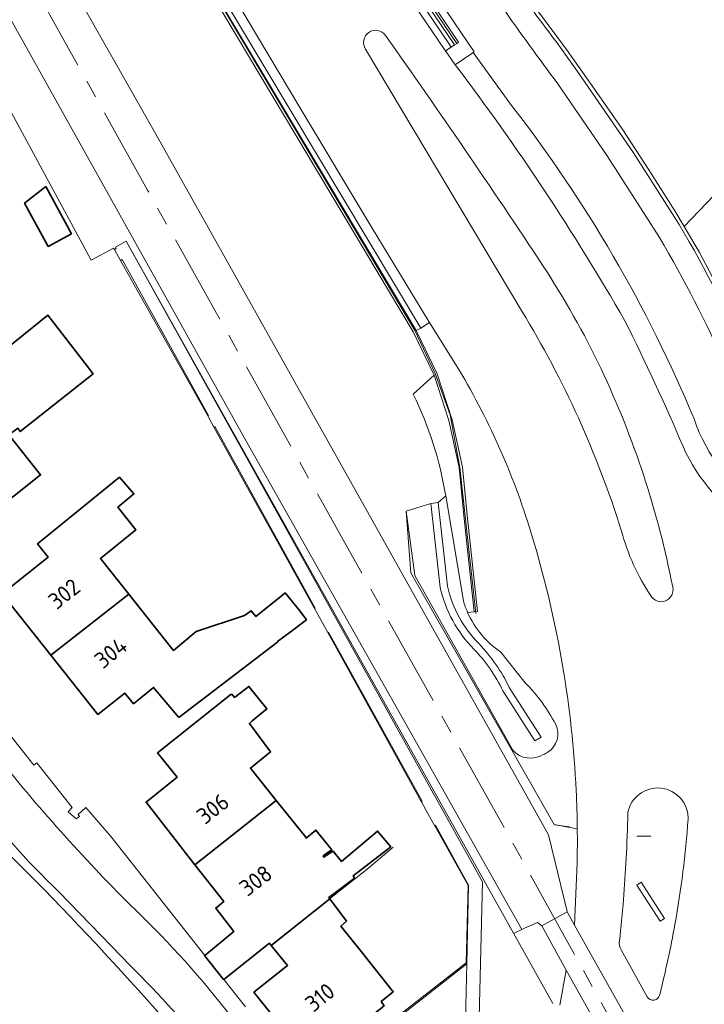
# Model space of a CAD drawing. Extents: x 152761 to 155748, y 459947 to 462743.
# Tile 202 of 256: x 155490 to 155546, y 461454 to 461535. Entities that reach past the tile are written whole.
import ezdxf
from ezdxf.enums import TextEntityAlignment as Align

# ---------------------------------------------------------------- set-up
doc = ezdxf.new("R2010")
doc.units = 0
doc.header["$LTSCALE"] = 0.75
doc.linetypes.add('AM-AS', pattern=[16, 10, -2, 2, -2])
doc.linetypes.add('IE-TERREINAFSCHEIDING', pattern=[10, 8, -2])
for name, color, linetype, lineweight in [('B-RO-AM-AS_SPOOR-G', 251, 'AM-AS', 18), ('B-RO-GR-BEPLANTING_CULTUUR_BOSPLANTSOEN-GV', 251, 'CONTINUOUS', 18), ('B-RO-GR-BEPLANTING_CULTUUR_HEESTERS-GV', 251, 'CONTINUOUS', 18), ('B-RO-GR-GRAS-GV', 251, 'CONTINUOUS', 13), ('B-RO-GR-GROENVOORZIENING-GV', 251, 'CONTINUOUS', 18), ('B-RO-IE-TERREINAFSCHEIDING-G', 251, 'IE-TERREINAFSCHEIDING', 18), ('B-RO-IE-TERREINAFSCHEIDING_KUNSTMATIG_HEKWERK-G', 251, 'IE-TERREINAFSCHEIDING-KUNSTMATIG', 18), ('B-RO-IE-TERREINAFSCHEIDING_KUNSTMATIG_MUUR-G', 251, 'IE-TERREINAFSCHEIDING-KUNSTMATIG-DICHT', 18), ('B-RO-IE-TERREINAFSCHEIDING_KUNSTMATIG_MUUR-GV', 251, 'CONTINUOUS', 18), ('B-RO-KW-KUNSTWERK_GELUIDSWERING_SCHERM-G', 251, 'CONTINUOUS', 18), ('B-RO-OG-BEBOUWING-GV', 6, 'CONTINUOUS', 35), ('B-RO-OG-BEBOUWING-T18', 1, 'CONTINUOUS', 18), ('B-RO-OG-TERREIN_CULTUURSCHEIDING-GV', 251, 'CONTINUOUS', 18), ('B-RO-OG-TERREIN_ONBEGROEID-GV', 251, 'CONTINUOUS', 18), ('B-RO-OG-WATER_GREPPEL-GV', 251, 'CONTINUOUS', 18), ('B-RO-OG-WATER_SLOOT-GV', 251, 'CONTINUOUS', 18), ('B-RO-VH-VERHARDING_ASFALT-GV', 251, 'CONTINUOUS', 18), ('B-RO-VH-VERHARDING_BETONSTRAATSTEEN-GV', 251, 'CONTINUOUS', 18), ('B-RO-VH-VERHARDING_GESLOTEN-GV', 251, 'CONTINUOUS', 18), ('B-RO-VH-VERHARDING_HALFVERHARDING-GV', 251, 'CONTINUOUS', 18), ('B-RO-VH-VERHARDING_ROOSTER-GV', 251, 'CONTINUOUS', 18), ('B-RO-VH-VERHARDING_STRAATBAKSTEEN-GV', 251, 'CONTINUOUS', 18), ('B-RO-VH-VERHARDING_TEGEL-GV', 251, 'CONTINUOUS', 18)]:
    doc.layers.add(name, color=color, linetype=linetype, lineweight=lineweight)
doc.styles.add('NLCS-ISO-M200-T18', font='NLCS-ISO.ttf', dxfattribs={"height": 0.36})
doc.linetypes.add('IE-TERREINAFSCHEIDING-KUNSTMATIG', pattern='A,4,[82,NLCS.SHX,S=0.75,R=90,X=0,Y=0],4,-2', length=10)
doc.linetypes.add('IE-TERREINAFSCHEIDING-KUNSTMATIG-DICHT', pattern='A,8,-1,[82,NLCS.SHX,S=0.75,R=90,X=0,Y=0],-1', length=10)

msp = doc.modelspace()

# ---------------------------------------------------------------- linework, layer by layer
at = {"layer": 'B-RO-AM-AS_SPOOR-G', "flags": 128}
msp.add_lwpolyline([(155681.987, 461195.763), (155672.897, 461211.998), (155658.384, 461238), (155648.351, 461255.973), (155631.803, 461285.539), (155617.005, 461312.012), (155604.143, 461335.108), (155586.106, 461367.342), (155573.02, 461390.792), (155559.991, 461413.975), (155544.73, 461441.297), (155529.591, 461468.574), (155516.181, 461492.539), (155500.425, 461520.67), (155487.311, 461544.201), (155472.908, 461569.975), (155459.676, 461593.56), (155452.428, 461606.124), (155446.443, 461616.221), (155440.009, 461626.758), (155432.431, 461638.783), (155427.999, 461645.62), (155419.637, 461658.231), (155411.687, 461669.817), (155404.43, 461680.083), (155396.489, 461691.108), (155386.222, 461704.969), (155375.934, 461718.105), (155367.385, 461728.826), (155358.538, 461739.712), (155349.636, 461750.151), (155339.349, 461762.035), (155326.593, 461776.143), (155315.623, 461787.804), (155302.965, 461800.863), (155286.683, 461817.004), (155279.088, 461824.405), (155265.87, 461837.192), (155251.91, 461850.736), (155235.055, 461867.015), (155223.768, 461877.851), (155210.731, 461890.47), (155196.665, 461904.045), (155180.515, 461919.578), (155162.215, 461937.301), (155146.061, 461952.951), (155129.233, 461969.126), (155112.429, 461985.449), (155089.419, 462007.664), (155069.182, 462027.224), (155049.179, 462046.54), (155031.327, 462063.779), (155013.24, 462081.298), (154991.538, 462102.251), (154971.216, 462121.853), (154947.336, 462145.018), (154926.087, 462165.465), (154903.331, 462187.394), (154885.668, 462204.449), (154866.26, 462223.265), (154854.532, 462234.618), (154837.057, 462251.563), (154828.307, 462260.46), (154819.869, 462269.224), (154807.197, 462281.919), (154798.331, 462290.411), (154775.258, 462312.873), (154762.216, 462325.461), (154742.643, 462344.37), (154723.927, 462362.402), (154710.544, 462375.359), (154692.99, 462392.257), (154675.511, 462409.117), (154657.482, 462426.5), (154637.826, 462445.435), (154617.093, 462465.509), (154594.11, 462487.696), (154586.212, 462495.316)], dxfattribs=at)
at = {"layer": 'B-RO-GR-BEPLANTING_CULTUUR_BOSPLANTSOEN-GV', "flags": 128}
for points in [[(155526.825, 461485.865), (155527.364, 461485.915), (155526.51, 461493.859), (155526.136, 461497.801), (155525.28, 461501.677), (155524.06, 461505.423), (155522.329, 461503.867)], [(155525.022, 461495.463), (155526.476, 461486.824)]]:
    msp.add_lwpolyline(points, dxfattribs=at)
at = {"layer": 'B-RO-GR-BEPLANTING_CULTUUR_BOSPLANTSOEN-GV'}
for points in [[(155522.329, 461503.867, -0.073643), (155525.022, 461495.463)], [(155526.476, 461486.824, 0.032231), (155526.825, 461485.865)]]:
    msp.add_lwpolyline(points, format="xyb", dxfattribs=at)
at = {"layer": 'B-RO-GR-BEPLANTING_CULTUUR_HEESTERS-GV', "flags": 128}
for points in [[(155446.036, 461654.752), (155455.214, 461640.199), (155461.846, 461629.293), (155465.93, 461622.411), (155469.077, 461617.333), (155477.769, 461603.873), (155502.408, 461567.451), (155525.922, 461532.769), (155526.069, 461532.864), (155510.749, 461555.592), (155511.256, 461555.93)], [(155437.825, 461644.754), (155444.19, 461634.597), (155462.934, 461608.603), (155465.174, 461605.315), (155467.199, 461601.884), (155522.59, 461509.117), (155522.956, 461509.309), (155488.558, 461566.818), (155465.463, 461605.538)], [(155480.463, 461598.831), (155525.266, 461532.765), (155525.464, 461532.473), (155525.749, 461532.657), (155480.752, 461598.994)], [(155579.321, 461493.35), (155585.686, 461488.93), (155585.845, 461489.16), (155584.85, 461489.851), (155579.212, 461493.77), (155575.715, 461495.704), (155572.013, 461497.207), (155568.137, 461498.218), (155564.15, 461498.765), (155560.16, 461498.714), (155556.154, 461498.881), (155552.794, 461501.077), (155551.091, 461504.748), (155549.596, 461508.427), (155547.811, 461512.002), (155545.936, 461515.54), (155544.673, 461517.675), (155543.905, 461518.973), (155541.772, 461522.363), (155539.569, 461525.721), (155537.297, 461529.005), (155534.99, 461532.271), (155532.589, 461535.491)], [(155534.17, 461532.859), (155535.896, 461530.465), (155540.5, 461523.752), (155544.285, 461517.834)], [(155530.458, 461527.66), (155527.284, 461532.016), (155527.183, 461531.947), (155525.81, 461531.004)]]:
    msp.add_lwpolyline(points, dxfattribs=at)
at = {"layer": 'B-RO-GR-BEPLANTING_CULTUUR_HEESTERS-GV'}
for points in [[(155531.182, 461536.946, 0.014028), (155534.17, 461532.859)], [(155525.81, 461531.004, -0.031822), (155539.801, 461509.902)], [(155545.502, 461501.833, 0.066192), (155530.458, 461527.66)], [(155544.285, 461517.834, -0.031955), (155550.168, 461506.224)], [(155539.801, 461509.902, -0.015261), (155544.593, 461499.553)], [(155560.215, 461492.53, -0.35759), (155545.502, 461501.833)], [(155544.593, 461499.553, 0.325157), (155559.047, 461491.113)]]:
    msp.add_lwpolyline(points, format="xyb", dxfattribs=at)
at = {"layer": 'B-RO-GR-GRAS-GV', "flags": 128}
msp.add_lwpolyline([(155484.952, 461534.882), (155495.768, 461514.909), (155497.632, 461515.904), (155497.701, 461515.781), (155497.838, 461515.857), (155497.772, 461515.976), (155498.669, 461516.457), (155530.617, 461459.414), (155530.722, 461459.461), (155531.292, 461459.72), (155531.258, 461459.788), (155508.291, 461500.472), (155468.459, 461571.771)], dxfattribs=at)
at = {"layer": 'B-RO-GR-GROENVOORZIENING-GV', "flags": 128}
for points in [[(155498.189, 461514.882), (155505.396, 461502.07), (155505.458, 461502.105), (155498.333, 461514.962)], [(155514.198, 461486.193), (155514.257, 461486.226), (155505.964, 461501.192), (155505.888, 461501.15)], [(155515.302, 461484.214), (155523.005, 461470.266), (155523.078, 461470.307), (155515.356, 461484.244)], [(155526.763, 461456.907), (155526.91, 461463.393), (155524.172, 461468.335), (155524.101, 461468.295), (155524.118, 461468.265), (155526.867, 461463.354), (155526.708, 461456.991), (155520.448, 461452.094), (155520.51, 461452.015)]]:
    msp.add_lwpolyline(points, close=True, dxfattribs=at)
at = {"layer": 'B-RO-IE-TERREINAFSCHEIDING-G', "flags": 128}
msp.add_lwpolyline([(155534.019, 461468.365), (155535.218, 461468.201)], dxfattribs=at)
at = {"layer": 'B-RO-IE-TERREINAFSCHEIDING_KUNSTMATIG_HEKWERK-G', "flags": 128}
for points in [[(155495.768, 461514.909), (155484.952, 461534.882)], [(155497.701, 461515.781), (155497.632, 461515.904)], [(155498.189, 461514.882), (155497.701, 461515.781)], [(155498.669, 461516.457), (155530.617, 461459.414)], [(155505.396, 461502.07), (155498.189, 461514.882)], [(155505.888, 461501.15), (155505.396, 461502.07)], [(155514.198, 461486.193), (155505.888, 461501.15)], [(155522.134, 461489.127), (155533.97, 461468.374)], [(155515.302, 461484.214), (155514.741, 461485.203), (155514.198, 461486.193)], [(155523.005, 461470.266), (155515.302, 461484.214)], [(155523.013, 461470.252), (155523.005, 461470.266)], [(155524.101, 461468.295), (155523.54, 461469.282), (155523.013, 461470.252)], [(155520.448, 461452.094), (155526.708, 461456.991), (155526.867, 461463.354), (155524.118, 461468.265)], [(155524.118, 461468.265), (155524.101, 461468.295)], [(155540.772, 461467.407), (155541.924, 461467.41)], [(155515.444, 461462.247), (155518.536, 461464.703), (155520.674, 461466.518)], [(155530.617, 461459.414), (155533.857, 461453.628)]]:
    msp.add_lwpolyline(points, dxfattribs=at)
at = {"layer": 'B-RO-IE-TERREINAFSCHEIDING_KUNSTMATIG_MUUR-G', "flags": 128}
for points in [[(155530.327, 461538.702), (155532.589, 461535.491), (155534.99, 461532.271), (155537.297, 461529.005), (155539.569, 461525.721), (155541.772, 461522.363), (155543.905, 461518.973), (155544.673, 461517.675)], [(155525.749, 461532.657), (155525.922, 461532.769)], [(155544.673, 461517.675), (155545.936, 461515.54), (155547.811, 461512.002), (155549.596, 461508.427), (155551.091, 461504.748), (155552.794, 461501.077), (155556.154, 461498.881), (155560.16, 461498.714), (155564.15, 461498.765), (155568.137, 461498.218), (155572.013, 461497.207), (155575.715, 461495.704), (155579.212, 461493.77), (155584.85, 461489.851)]]:
    msp.add_lwpolyline(points, dxfattribs=at)
at = {"layer": 'B-RO-IE-TERREINAFSCHEIDING_KUNSTMATIG_MUUR-GV', "flags": 128}
for points in [[(155480.752, 461598.994), (155525.749, 461532.657), (155525.922, 461532.769), (155502.408, 461567.451), (155477.769, 461603.873), (155469.077, 461617.333), (155465.93, 461622.411), (155461.846, 461629.293), (155455.214, 461640.199), (155446.036, 461654.752)], [(155437.588, 461644.605), (155443.958, 461634.441), (155462.705, 461608.442), (155464.937, 461605.165), (155466.958, 461601.741), (155522.343, 461508.984), (155524.06, 461505.423), (155525.28, 461501.677), (155526.136, 461497.801), (155526.51, 461493.859), (155527.364, 461485.915), (155527.632, 461485.943), (155526.789, 461493.887), (155526.413, 461497.845), (155525.55, 461501.751), (155524.32, 461505.528), (155522.59, 461509.117), (155467.199, 461601.884), (155465.174, 461605.315), (155462.934, 461608.603), (155444.19, 461634.597), (155437.825, 461644.754)]]:
    msp.add_lwpolyline(points, dxfattribs=at)
at = {"layer": 'B-RO-KW-KUNSTWERK_GELUIDSWERING_SCHERM-G', "flags": 128}
msp.add_lwpolyline([(155527.494, 461485.766), (155526.179, 461497.818), (155525.384, 461502.16), (155524.142, 461505.571), (155522.434, 461509.172), (155465.181, 461605.38), (155453.914, 461621.13), (155446.559, 461631.132), (155440.668, 461640.012), (155431.159, 461655.039), (155422.483, 461668), (155412.749, 461681.966), (155405.627, 461691.953), (155395.744, 461705.157), (155384.594, 461719.645), (155348.86, 461757.285)], dxfattribs=at)
at = {"layer": 'B-RO-OG-BEBOUWING-GV', "flags": 128}
for points in [[(155492.044, 461520.965), (155490.286, 461519.61), (155492.219, 461516.037), (155494.147, 461517.08)], [(155480.944, 461496.902), (155484.925, 461491.891), (155491.609, 461497.202), (155488.992, 461500.495), (155489.719, 461501.066), (155489.935, 461500.769), (155495.936, 461505.525), (155492.207, 461510.363), (155486.152, 461505.513), (155488.381, 461502.666), (155484.841, 461500)], [(155498.89, 461487.368), (155496.553, 461490.312), (155499.464, 461492.683), (155497.978, 461494.548), (155499.302, 461495.629), (155498.113, 461497.007), (155491.356, 461491.522), (155492.228, 461490.411), (155488.438, 461487.403), (155492.461, 461482.333)], [(155503.011, 461477.199), (155511.167, 461483.434), (155511.155, 461483.455), (155512.182, 461484.234), (155513.533, 461485.259), (155512.979, 461486.005), (155511.77, 461487.468), (155511.573, 461487.308), (155509.364, 461485.522), (155508.986, 461486.009), (155508.418, 461485.603), (155504.445, 461484.28), (155502.572, 461482.728), (155502.443, 461482.891), (155498.89, 461487.368), (155492.461, 461482.333), (155496.33, 461477.457), (155498.544, 461479.215), (155499.282, 461478.335), (155500.931, 461479.686)], [(155511.042, 461470.365), (155508.915, 461473.029), (155510.575, 461474.366), (155508.825, 461476.709), (155509.066, 461476.92), (155510.278, 461477.907), (155508.792, 461479.772), (155507.602, 461478.853), (155507.386, 461479.124), (155507.337, 461479.085), (155507.314, 461479.114), (155501.261, 461474.282), (155502.865, 461472.274), (155500.313, 461470.236), (155504.339, 461465.067)], [(155511.042, 461470.365), (155504.339, 461465.067), (155506.71, 461462.024), (155506.049, 461461.495), (155507.535, 461459.549), (155505.152, 461457.595), (155505.129, 461457.576), (155506.696, 461455.603), (155506.715, 461455.618), (155510.389, 461458.53), (155510.481, 461458.602), (155510.629, 461458.421), (155515.451, 461462.255), (155515.373, 461462.358), (155517.364, 461463.844), (155517.509, 461463.952), (155517.374, 461464.142), (155520.482, 461466.547), (155519.401, 461467.844), (155516.428, 461465.331), (155515.725, 461466.196), (155515.571, 461466.091), (155514.968, 461465.683), (155514.914, 461465.791), (155515.481, 461466.204), (155515.617, 461466.304), (155514.32, 461467.926), (155513.519, 461467.263), (155513.471, 461467.325)], [(155510.629, 461458.421), (155511.981, 461456.768), (155511.837, 461456.657), (155509.195, 461454.549), (155512.242, 461450.729), (155513.357, 461449.332), (155513.655, 461448.958), (155517.047, 461451.736), (155517.344, 461451.385), (155519.939, 461453.439), (155519.696, 461453.79), (155520.696, 461454.601), (155518.076, 461457.877), (155516.373, 461460.007), (155516.832, 461460.412), (155515.451, 461462.255)]]:
    msp.add_lwpolyline(points, close=True, dxfattribs=at)
at = {"layer": 'B-RO-OG-TERREIN_CULTUURSCHEIDING-GV', "flags": 128}
msp.add_lwpolyline([(155577.182, 461534.957), (155576.87, 461535.745), (155575.022, 461536.782), (155570.763, 461537.469), (155554.418, 461536.868), (155545.908, 461536.682), (155538.271, 461536.615), (155532.924, 461537.744), (155530.327, 461538.702), (155532.589, 461535.491), (155534.99, 461532.271), (155537.297, 461529.005), (155539.569, 461525.721), (155541.772, 461522.363), (155543.905, 461518.973), (155544.673, 461517.675), (155561.236, 461534.969)], close=True, dxfattribs=at)
at = {"layer": 'B-RO-OG-TERREIN_CULTUURSCHEIDING-GV'}
for points in [[(155520.042, 461533.433, 0.991318), (155518.415, 461532.302)], [(155533.011, 461514.488, 0.008275), (155520.042, 461533.433)], [(155537.834, 461505.944, 0.033868), (155533.011, 461514.488)], [(155531.29, 461510.71, -0.061445), (155539.516, 461492.576)], [(155532.312, 461491.584, 0.061637), (155526.356, 461505.471)], [(155543.739, 461487.957, 0.062339), (155537.834, 461505.944)], [(155539.516, 461492.576, 0.083419), (155541.944, 461487.227)], [(155535.776, 461471.174, 0.060258), (155532.312, 461491.584)], [(155541.944, 461487.227, 0.856731), (155543.739, 461487.957)], [(155526.825, 461485.865, 0.141358), (155529.563, 461482.591)], [(155531.582, 461480.056, -0.076106), (155534.088, 461476.637)], [(155534.088, 461476.637, -0.379434), (155533.44, 461474.338)], [(155533.058, 461474.152, -0.361448), (155530.543, 461474.497)], [(155533.44, 461474.338, -0.056858), (155533.058, 461474.152)], [(155535.869, 461468.033, 0.009234), (155535.776, 461471.174)]]:
    msp.add_lwpolyline(points, format="xyb", dxfattribs=at)
at = {"layer": 'B-RO-OG-TERREIN_CULTUURSCHEIDING-GV', "flags": 128}
for points in [[(155518.415, 461532.302), (155531.29, 461510.71)], [(155534.425, 461453.492), (155534.95, 461456.385), (155532.933, 461460.023), (155532.598, 461460.313), (155531.524, 461459.826), (155531.292, 461459.72), (155530.722, 461459.461), (155530.617, 461459.414), (155498.669, 461516.457), (155528.057, 461463.659), (155527.778, 461452.467), (155528.812, 461451.998), (155527.273, 461448.558)], [(155526.356, 461505.471), (155526.184, 461505.764), (155523.69, 461509.758), (155522.956, 461509.309), (155522.59, 461509.117), (155524.32, 461505.528), (155525.55, 461501.751), (155526.413, 461497.845), (155526.789, 461493.887), (155527.632, 461485.943), (155527.364, 461485.915)], [(155530.543, 461474.497), (155522.474, 461488.922), (155521.744, 461494.225), (155522.134, 461489.127), (155533.97, 461468.374), (155535.869, 461468.033)], [(155527.364, 461485.915), (155526.825, 461485.865)], [(155529.563, 461482.591), (155531.582, 461480.056)], [(155526.579, 461448.826), (155526.763, 461456.907), (155520.51, 461452.015), (155520.448, 461452.094), (155513.771, 461446.77), (155513.871, 461446.839)]]:
    msp.add_lwpolyline(points, dxfattribs=at)
at = {"layer": 'B-RO-OG-TERREIN_ONBEGROEID-GV', "flags": 128}
for points in [[(155522.329, 461503.867), (155524.06, 461505.423), (155522.343, 461508.984), (155466.958, 461601.741), (155464.937, 461605.165), (155462.705, 461608.442), (155443.958, 461634.441), (155437.588, 461644.605)], [(155491.943, 461541.451), (155501.223, 461525.092), (155533.5, 461467.521), (155535.047, 461461.22), (155535.05, 461461.136)], [(155535.869, 461468.033), (155533.97, 461468.374), (155522.134, 461489.127), (155521.744, 461494.225), (155523.799, 461494.851), (155524.396, 461494.917), (155525.022, 461495.463)], [(155535.05, 461461.136), (155535.636, 461460.074), (155535.855, 461465.214)]]:
    msp.add_lwpolyline(points, dxfattribs=at)
at = {"layer": 'B-RO-OG-TERREIN_ONBEGROEID-GV'}
for points in [[(155525.022, 461495.463, 0.073643), (155522.329, 461503.867)], [(155535.855, 461465.214, 0.008512), (155535.869, 461468.033)]]:
    msp.add_lwpolyline(points, format="xyb", dxfattribs=at)
at = {"layer": 'B-RO-OG-WATER_GREPPEL-GV', "flags": 128}
for points in [[(155525.162, 461488.026), (155524.396, 461494.917), (155523.799, 461494.851), (155524.57, 461487.927)], [(155529.734, 461479.388), (155532.379, 461475.271), (155532.883, 461475.595), (155530.26, 461479.68)]]:
    msp.add_lwpolyline(points, dxfattribs=at)
at = {"layer": 'B-RO-OG-WATER_GREPPEL-GV'}
for points in [[(155524.57, 461487.927, 0.141538), (155527.341, 461482.844)], [(155527.77, 461483.264, -0.140791), (155525.162, 461488.026)], [(155530.26, 461479.68, 0.080345), (155527.77, 461483.264)], [(155527.341, 461482.844, -0.081231), (155529.734, 461479.388)]]:
    msp.add_lwpolyline(points, format="xyb", dxfattribs=at)
at = {"layer": 'B-RO-OG-WATER_SLOOT-GV', "flags": 128}
for points in [[(155526.476, 461486.824), (155525.022, 461495.463), (155524.396, 461494.917), (155525.162, 461488.026)], [(155524.57, 461487.927), (155523.799, 461494.851), (155521.744, 461494.225), (155522.474, 461488.922), (155530.543, 461474.497)], [(155531.582, 461480.056), (155529.563, 461482.591)], [(155530.26, 461479.68), (155532.883, 461475.595), (155532.379, 461475.271), (155529.734, 461479.388)]]:
    msp.add_lwpolyline(points, dxfattribs=at)
at = {"layer": 'B-RO-OG-WATER_SLOOT-GV'}
for points in [[(155527.341, 461482.844, -0.141538), (155524.57, 461487.927)], [(155525.162, 461488.026, 0.140791), (155527.77, 461483.264)], [(155526.825, 461485.865, -0.032231), (155526.476, 461486.824)], [(155529.563, 461482.591, -0.141358), (155526.825, 461485.865)], [(155527.77, 461483.264, -0.080345), (155530.26, 461479.68)], [(155529.734, 461479.388, 0.081231), (155527.341, 461482.844)], [(155534.088, 461476.637, 0.076106), (155531.582, 461480.056)], [(155533.44, 461474.338, 0.379434), (155534.088, 461476.637)], [(155530.543, 461474.497, 0.361448), (155533.058, 461474.152)], [(155533.058, 461474.152, 0.056858), (155533.44, 461474.338)]]:
    msp.add_lwpolyline(points, format="xyb", dxfattribs=at)
at = {"layer": 'B-RO-VH-VERHARDING_ASFALT-GV', "flags": 128}
for points in [[(155465.463, 461605.538), (155488.558, 461566.818), (155522.956, 461509.309), (155523.69, 461509.758), (155523.638, 461509.843), (155518.884, 461517.686), (155512.99, 461527.5), (155505.058, 461540.788), (155497.178, 461554.001), (155489.258, 461567.268), (155481.365, 461580.55), (155473.036, 461594.532), (155465.201, 461607.55), (155465.08, 461607.752), (155456.044, 461620.252), (155447.31, 461632.435), (155446.591, 461633.457)], [(155446.591, 461633.457), (155447.31, 461632.435), (155456.044, 461620.252), (155465.08, 461607.752), (155465.201, 461607.55), (155473.036, 461594.532), (155481.365, 461580.55), (155489.258, 461567.268), (155497.178, 461554.001), (155505.058, 461540.788), (155512.99, 461527.5), (155518.884, 461517.686), (155523.638, 461509.843), (155523.69, 461509.758), (155526.184, 461505.764), (155526.356, 461505.471)], [(155488.685, 461585.75), (155497.81, 461572.282), (155506.484, 461559.502), (155515.12, 461546.692), (155524.923, 461532.273), (155525.007, 461532.153), (155525.464, 461532.473), (155525.266, 461532.765), (155480.463, 461598.831)], [(155525.81, 461531.004), (155525.007, 461532.153), (155524.923, 461532.273), (155515.12, 461546.692), (155506.484, 461559.502), (155497.81, 461572.282), (155488.685, 461585.75)], [(155511.256, 461555.93), (155511.801, 461555.036), (155527.37, 461532.075), (155527.284, 461532.016), (155530.458, 461527.66)], [(155531.29, 461510.71), (155518.415, 461532.302)], [(155542.654, 461516.77), (155538.342, 461523.509), (155534.255, 461529.448)], [(155535.855, 461465.214), (155535.636, 461460.074)], [(155493.112, 461462.825), (155497.464, 461458.349), (155499, 461456.752)], [(155535.636, 461460.074), (155535.776, 461459.826), (155543.853, 461445.464), (155543.949, 461445.294)], [(155541.646, 461454.166), (155539.479, 461458.048)], [(155538.932, 461443.865), (155536.996, 461439.311), (155540.517, 461436.52), (155540.612, 461436.381), (155541.298, 461438.214), (155542.832, 461442.309), (155542.727, 461442.503), (155535.068, 461456.186), (155534.95, 461456.385), (155534.425, 461453.492)]]:
    msp.add_lwpolyline(points, dxfattribs=at)
at = {"layer": 'B-RO-VH-VERHARDING_ASFALT-GV'}
for points in [[(155534.255, 461529.448, -0.007151), (155529.655, 461535.79)], [(155518.415, 461532.302, -0.991318), (155520.042, 461533.433)], [(155520.042, 461533.433, -0.008275), (155533.011, 461514.488)], [(155539.801, 461509.902, 0.031822), (155525.81, 461531.004)], [(155530.458, 461527.66, -0.066192), (155545.502, 461501.833)], [(155548.122, 461506.102, 0.029398), (155542.654, 461516.77)], [(155533.011, 461514.488, -0.033868), (155537.834, 461505.944)], [(155539.516, 461492.576, 0.061445), (155531.29, 461510.71)], [(155544.593, 461499.553, 0.015261), (155539.801, 461509.902)], [(155526.356, 461505.471, -0.061637), (155532.312, 461491.584)], [(155537.834, 461505.944, -0.062339), (155543.739, 461487.957)], [(155545.502, 461501.833, 0.35759), (155560.215, 461492.53)], [(155559.047, 461491.113, -0.325157), (155544.593, 461499.553)], [(155541.944, 461487.227, -0.083419), (155539.516, 461492.576)], [(155532.312, 461491.584, -0.060258), (155535.776, 461471.174)], [(155543.739, 461487.957, -0.856731), (155541.944, 461487.227)], [(155499.421, 461461.337, -0.028787), (155488.148, 461473.861)], [(155485.643, 461471.174, 0.037296), (155493.112, 461462.825)], [(155535.776, 461471.174, -0.009234), (155535.869, 461468.033)], [(155540.038, 461469.345, -0.918822), (155545.014, 461468.845)], [(155507.075, 461446.103, 0.031559), (155484.523, 461470.257)], [(155539.901, 461465.588, 0.007718), (155540.038, 461469.345)], [(155545.014, 461468.845, -0.025875), (155543.921, 461460.146)], [(155535.869, 461468.033, -0.008512), (155535.855, 461465.214)], [(155539.355, 461458.783, 0.014099), (155539.901, 461465.588)], [(155507.341, 461452.53, 0.037007), (155499.421, 461461.337)], [(155543.921, 461460.146, -0.017425), (155542.67, 461454.335)], [(155539.479, 461458.048, -0.187692), (155539.355, 461458.783)], [(155499, 461456.752, -0.024472), (155505.841, 461449.252)], [(155542.67, 461454.335, -0.663076), (155541.646, 461454.166)]]:
    msp.add_lwpolyline(points, format="xyb", dxfattribs=at)
at = {"layer": 'B-RO-VH-VERHARDING_BETONSTRAATSTEEN-GV'}
for points in [[(155493.112, 461462.825, -0.037296), (155485.643, 461471.174)], [(155545.014, 461468.845, 0.918822), (155540.038, 461469.345)], [(155484.523, 461470.257, -0.031559), (155507.075, 461446.103)], [(155540.038, 461469.345, -0.007718), (155539.901, 461465.588)], [(155543.921, 461460.146, 0.025875), (155545.014, 461468.845)], [(155539.901, 461465.588, -0.014099), (155539.355, 461458.783)], [(155542.67, 461454.335, 0.017425), (155543.921, 461460.146)], [(155539.355, 461458.783, 0.187692), (155539.479, 461458.048)], [(155505.841, 461449.252, 0.024472), (155499, 461456.752)], [(155541.646, 461454.166, 0.663076), (155542.67, 461454.335)]]:
    msp.add_lwpolyline(points, format="xyb", dxfattribs=at)
at = {"layer": 'B-RO-VH-VERHARDING_BETONSTRAATSTEEN-GV', "flags": 128}
for points in [[(155499, 461456.752), (155497.464, 461458.349), (155493.112, 461462.825)], [(155539.479, 461458.048), (155541.646, 461454.166)]]:
    msp.add_lwpolyline(points, dxfattribs=at)
at = {"layer": 'B-RO-VH-VERHARDING_GESLOTEN-GV', "flags": 128}
msp.add_lwpolyline([(155535.636, 461460.074), (155535.05, 461461.136), (155535.022, 461461.187), (155532.933, 461460.023), (155534.95, 461456.385), (155535.068, 461456.186), (155542.727, 461442.503), (155542.832, 461442.309), (155543.131, 461441.786), (155545.213, 461442.978), (155543.949, 461445.294), (155543.853, 461445.464), (155535.776, 461459.826)], close=True, dxfattribs=at)
at = {"layer": 'B-RO-VH-VERHARDING_HALFVERHARDING-GV', "flags": 128}
msp.add_lwpolyline([(155468.459, 461571.771), (155508.291, 461500.472), (155531.258, 461459.788), (155531.292, 461459.72), (155531.524, 461459.826), (155532.598, 461460.313), (155532.933, 461460.023), (155535.022, 461461.187), (155535.05, 461461.136), (155535.047, 461461.22), (155533.5, 461467.521), (155501.223, 461525.092), (155491.943, 461541.451)], dxfattribs=at)
at = {"layer": 'B-RO-VH-VERHARDING_ROOSTER-GV', "flags": 128}
msp.add_lwpolyline([(155540.778, 461463.385), (155542.714, 461460.411), (155543.065, 461460.637), (155541.139, 461463.62)], close=True, dxfattribs=at)
at = {"layer": 'B-RO-VH-VERHARDING_STRAATBAKSTEEN-GV', "flags": 128}
msp.add_lwpolyline([(155508.513, 461453.346), (155506.715, 461455.618), (155506.696, 461455.603), (155505.129, 461457.576), (155505.152, 461457.595), (155497.432, 461467.353), (155495.347, 461469.785), (155494.708, 461469.207), (155494.82, 461469.051), (155494.55, 461468.857), (155493.879, 461469.44), (155494.218, 461469.792), (155491.29, 461473.458), (155491.059, 461473.279), (155484.324, 461481.767)], dxfattribs=at)
at = {"layer": 'B-RO-VH-VERHARDING_STRAATBAKSTEEN-GV'}
for points in [[(155488.148, 461473.861, 0.028787), (155499.421, 461461.337)], [(155499.421, 461461.337, -0.037007), (155507.341, 461452.53)]]:
    msp.add_lwpolyline(points, format="xyb", dxfattribs=at)
at = {"layer": 'B-RO-VH-VERHARDING_TEGEL-GV', "flags": 128}
msp.add_lwpolyline([(155525.922, 461532.769), (155525.749, 461532.657), (155525.464, 461532.473), (155525.007, 461532.153), (155525.81, 461531.004), (155527.183, 461531.947), (155527.284, 461532.016), (155527.37, 461532.075), (155511.801, 461555.036), (155511.256, 461555.93), (155510.749, 461555.592), (155526.069, 461532.864)], close=True, dxfattribs=at)
at = {"layer": 'B-RO-VH-VERHARDING_TEGEL-GV'}
for points in [[(155534.17, 461532.859, -0.014028), (155531.182, 461536.946)], [(155529.655, 461535.79, 0.007151), (155534.255, 461529.448)], [(155550.168, 461506.224, 0.031955), (155544.285, 461517.834)], [(155542.654, 461516.77, -0.029398), (155548.122, 461506.102)]]:
    msp.add_lwpolyline(points, format="xyb", dxfattribs=at)
at = {"layer": 'B-RO-VH-VERHARDING_TEGEL-GV', "flags": 128}
for points in [[(155544.285, 461517.834), (155540.5, 461523.752), (155535.896, 461530.465), (155534.17, 461532.859)], [(155534.255, 461529.448), (155538.342, 461523.509), (155542.654, 461516.77)], [(155527.778, 461452.467), (155528.057, 461463.659), (155498.669, 461516.457), (155497.772, 461515.976), (155497.838, 461515.857), (155497.701, 461515.781), (155498.189, 461514.882), (155498.333, 461514.962), (155505.458, 461502.105), (155505.396, 461502.07), (155505.888, 461501.15), (155505.964, 461501.192), (155514.257, 461486.226), (155514.198, 461486.193), (155514.741, 461485.203), (155515.302, 461484.214), (155515.356, 461484.244), (155523.078, 461470.307), (155523.005, 461470.266), (155523.013, 461470.252), (155523.54, 461469.282), (155524.101, 461468.295), (155524.172, 461468.335), (155526.91, 461463.393), (155526.763, 461456.907), (155526.579, 461448.826)]]:
    msp.add_lwpolyline(points, dxfattribs=at)

# ---------------------------------------------------------------- texts
at = {"layer": 'B-RO-OG-BEBOUWING-T18', "style": 'NLCS-ISO-M200-T18'}
for s, rotation, p in [('302', 38.5, (155493.551, 461487.395)), ('304', 38.5, (155497.403, 461482.54)), ('306', 37.9, (155505.813, 461469.684)), ('308', 37.4, (155509.35, 461463.764)), ('310', 38.6, (155514.641, 461454.136))]:
    msp.add_text(s, height=1.35, rotation=rotation, dxfattribs=at).set_placement(p, align=Align.MIDDLE)

doc.saveas('drawing.dxf')
